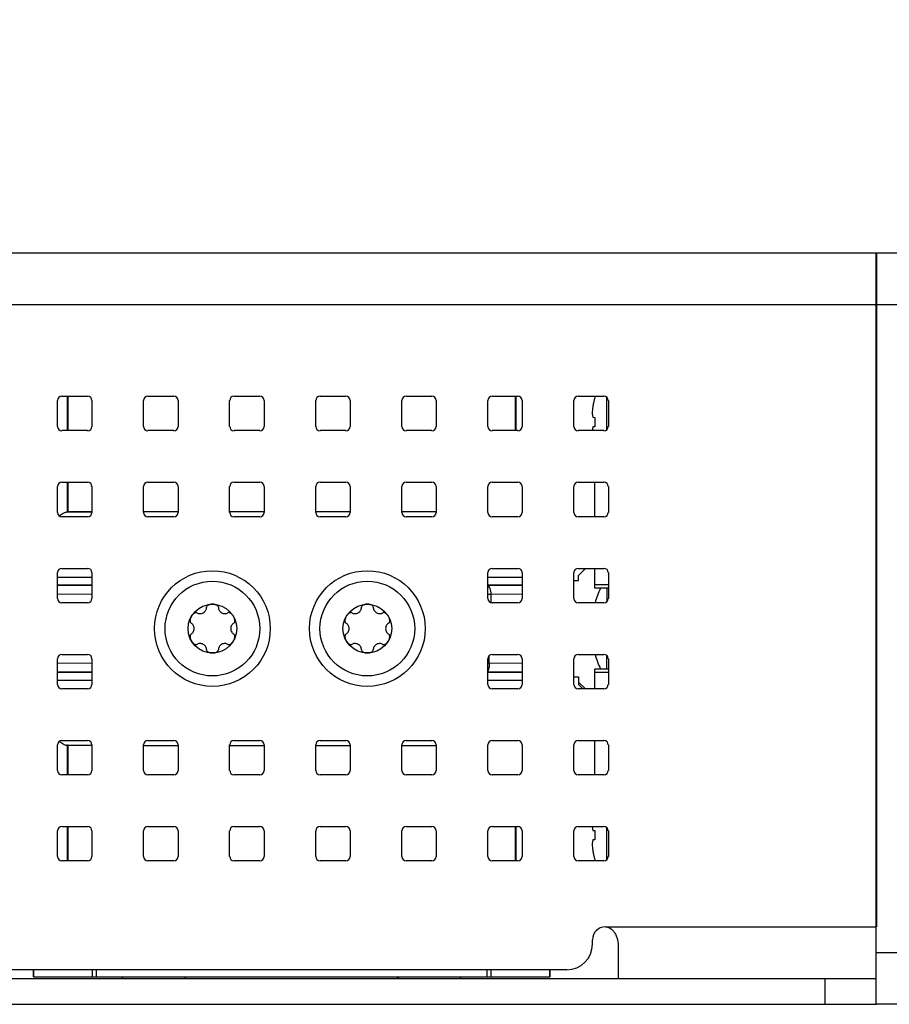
# Model space of a CAD drawing. Header units: inches. Extents: x 0 to 34, y 0 to 22.
# Tile 19 of 71: x 21.7 to 22.8, y 6.4 to 7.7. Entities that reach past the tile are written whole.
import ezdxf

# ---------------------------------------------------------------- set-up
doc = ezdxf.new("R2010")
doc.units = ezdxf.units.IN
doc.header["$LTSCALE"] = 1.87
doc.header["$MEASUREMENT"] = 0
doc.layers.get('0').update_dxf_attribs({"linetype": 'CONTINUOUS'})
for name, color, linetype in [('02___PRT_ALL_AXES', 7, 'CONTINUOUS'), ('COSMETIC', 7, 'CONTINUOUS'), ('DIMENSIONS', 7, 'CONTINUOUS')]:
    doc.layers.add(name, color=color, linetype=linetype)
doc.styles.get("Standard").update_dxf_attribs({"font": 'txt', "width": 0.8})
doc.dimstyles.new('DIMSTYLE_1', dxfattribs={"dimtxt": 0.125, "dimasz": 0.18, "dimexe": 0.125, "dimexo": 0.0625, "dimgap": 0.0625, "dimtad": 0, "dimtih": 1, "dimtoh": 1, "dimlfac": 1.714286, "dimzin": 0, "dimdsep": 46, "dimtxsty": 'STANDARD', "dimblk": '_FILLED', "dimblk1": '_FILLED', "dimblk2": '_FILLED', "dimcen": 0.09, "dimazin": 0, "dimtp": 0.01, "dimtm": 0.01, "dimtfac": 1, "dimtofl": 0, "dimtmove": 0, "dimatfit": 3, "dimldrblk": '_FILLED', "dimfxl": 1, "dimtolj": 1, "dimtzin": 0, "dimarcsym": 0})

# ---------------------------------------------------------------- blocks, each defined once
blk = doc.blocks.new('_FILLED')
at = {"color": 0, "linetype": 'BYBLOCK'}
blk.add_solid([(0, 0), (-1, 0.1736), (-1, -0.1736)], dxfattribs=at)
blk = doc.blocks.new('*D7')
at = {"layer": 'DIMENSIONS', "color": 2, "linetype": 'CONTINUOUS'}
for p, q in [((20.7525, 7.465), (20.7525, 8.2775)), ((24.4861, 7.4341), (24.4861, 8.2775)), ((20.7525, 8.1525), (21.6943, 8.1525)), ((24.4861, 8.1525), (23.5443, 8.1525))]:
    blk.add_line(p, q, dxfattribs=at)
at = {"layer": 'DIMENSIONS', "color": 2, "linetype": 'CONTINUOUS', "xscale": 0.18, "yscale": 0.18, "zscale": 0.18, "rotation": 180}
blk.add_blockref('_FILLED', (20.7525, 8.1525), dxfattribs=at)
at = {"layer": 'DIMENSIONS', "color": 2, "linetype": 'CONTINUOUS', "xscale": 0.18, "yscale": 0.18, "zscale": 0.18}
blk.add_blockref('_FILLED', (24.4861, 8.1525), dxfattribs=at)
at = {"layer": 'DIMENSIONS', "color": 2, "linetype": 'CONTINUOUS', "insert": (22.6193, 8.215), "char_height": 0.125, "width": 1.725, "attachment_point": 2, "line_spacing_factor": 0.9}
blk.add_mtext('3X 162.57{\\ftxt.shx;\\W1.000000;\\H0.125000; }[6.401]', dxfattribs=at)
blk = doc.blocks.new('*D8')
at = {"layer": 'DIMENSIONS', "color": 2, "linetype": 'CONTINUOUS'}
for p, q in [((20.7525, 7.465), (20.7525, 9.0275)), ((25.4048, 7.4317), (25.4048, 9.0275)), ((20.7525, 8.9025), (22.1536, 8.9025)), ((25.4048, 8.9025), (24.0036, 8.9025))]:
    blk.add_line(p, q, dxfattribs=at)
at = {"layer": 'DIMENSIONS', "color": 2, "linetype": 'CONTINUOUS', "xscale": 0.18, "yscale": 0.18, "zscale": 0.18, "rotation": 180}
blk.add_blockref('_FILLED', (20.7525, 8.9025), dxfattribs=at)
at = {"layer": 'DIMENSIONS', "color": 2, "linetype": 'CONTINUOUS', "xscale": 0.18, "yscale": 0.18, "zscale": 0.18}
blk.add_blockref('_FILLED', (25.4048, 8.9025), dxfattribs=at)
at = {"layer": 'DIMENSIONS', "color": 2, "linetype": 'CONTINUOUS', "insert": (23.0786, 8.965), "char_height": 0.125, "width": 1.725, "attachment_point": 2, "line_spacing_factor": 0.9}
blk.add_mtext('3X 202.57{\\ftxt.shx;\\W1.000000;\\H0.125000; }[7.975]', dxfattribs=at)

msp = doc.modelspace()

# ---------------------------------------------------------------- linework, layer by layer
at = {"color": 7, "linetype": 'CONTINUOUS'}
for p, q in [((20.7525, 7.4025), (22.8326, 7.4025)), ((22.7982, 7.4025), (22.7982, 6.5032)), ((20.7525, 7.3336), (22.8326, 7.3336)), ((21.7056, 7.171), (21.7056, 7.2055)), ((21.7113, 7.2112), (21.7457, 7.2112)), ((21.7188, 7.1653), (21.7188, 7.2112)), ((21.7193, 7.2112), (21.7193, 7.1653)), ((21.7515, 7.2055), (21.7515, 7.171)), ((21.8204, 7.171), (21.8204, 7.2055)), ((21.8261, 7.2112), (21.8606, 7.2112)), ((21.8663, 7.2055), (21.8663, 7.171)), ((21.9352, 7.171), (21.9352, 7.2055)), ((21.941, 7.2112), (21.9754, 7.2112)), ((21.9811, 7.2055), (21.9811, 7.171)), ((22.05, 7.171), (22.05, 7.2055)), ((22.0558, 7.2112), (22.0902, 7.2112)), ((22.096, 7.2055), (22.096, 7.171)), ((22.1649, 7.171), (22.1649, 7.2055)), ((22.1706, 7.2112), (22.2051, 7.2112)), ((22.2108, 7.2055), (22.2108, 7.171)), ((22.3164, 7.1653), (22.3164, 7.2112)), ((22.317, 7.2112), (22.317, 7.1653)), ((22.3945, 7.171), (22.3945, 7.2055)), ((22.4003, 7.2112), (22.4347, 7.2112)), ((22.4224, 7.21), (22.4226, 7.2099)), ((22.4384, 7.1666), (22.4384, 7.2099)), ((22.4405, 7.2055), (22.4405, 7.171)), ((22.419, 7.1879), (22.4196, 7.1831)), ((22.4196, 7.1831), (22.4226, 7.1828)), ((21.7457, 7.1653), (21.7113, 7.1653)), ((21.8606, 7.1653), (21.8261, 7.1653)), ((21.9754, 7.1653), (21.941, 7.1653)), ((22.0902, 7.1653), (22.0558, 7.1653)), ((22.2051, 7.1653), (22.1706, 7.1653)), ((22.4347, 7.1653), (22.4003, 7.1653)), ((22.4196, 7.1702), (22.419, 7.1654)), ((22.419, 7.1654), (22.419, 7.1653)), ((22.419, 7.1654), (22.419, 7.1653)), ((22.4226, 7.1705), (22.4196, 7.1702)), ((22.4226, 7.1705), (22.4226, 7.1709)), ((21.7113, 7.0964), (21.7457, 7.0964)), ((21.7188, 7.0568), (21.7188, 7.0964)), ((21.7193, 7.0964), (21.7193, 7.0573)), ((21.8261, 7.0964), (21.8606, 7.0964)), ((21.941, 7.0964), (21.9754, 7.0964)), ((22.0558, 7.0964), (22.0902, 7.0964)), ((22.1706, 7.0964), (22.2051, 7.0964)), ((22.2854, 7.0964), (22.3199, 7.0964)), ((22.4003, 7.0964), (22.4347, 7.0964)), ((22.4226, 7.0504), (22.4226, 7.0964)), ((21.7056, 7.0562), (21.7056, 7.0906)), ((21.7515, 7.0906), (21.7515, 7.0562)), ((21.8204, 7.0562), (21.8204, 7.0906)), ((21.8663, 7.0906), (21.8663, 7.0562)), ((21.9352, 7.0562), (21.9352, 7.0906)), ((21.9811, 7.0906), (21.9811, 7.0562)), ((22.05, 7.0562), (22.05, 7.0906)), ((22.096, 7.0906), (22.096, 7.0562)), ((22.1649, 7.0562), (22.1649, 7.0906)), ((22.2108, 7.0906), (22.2108, 7.0562)), ((22.2797, 7.0562), (22.2797, 7.0906)), ((22.3256, 7.0906), (22.3256, 7.0562)), ((22.3945, 7.0562), (22.3945, 7.0906)), ((22.4405, 7.0906), (22.4405, 7.0562)), ((21.7515, 7.0564), (21.7173, 7.0567)), ((21.7193, 7.0573), (21.7188, 7.0568)), ((21.8204, 7.0573), (21.8663, 7.0573)), ((21.9352, 7.0573), (21.9811, 7.0573)), ((22.05, 7.0573), (22.096, 7.0573)), ((22.1649, 7.0573), (22.2108, 7.0573)), ((21.7457, 7.0504), (21.7113, 7.0504)), ((21.8606, 7.0504), (21.8261, 7.0504)), ((21.9754, 7.0504), (21.941, 7.0504)), ((22.0902, 7.0504), (22.0558, 7.0504)), ((22.2051, 7.0504), (22.1706, 7.0504)), ((22.3199, 7.0504), (22.2854, 7.0504)), ((22.4347, 7.0504), (22.4003, 7.0504)), ((21.7113, 6.9815), (21.7457, 6.9815)), ((22.2854, 6.9815), (22.3199, 6.9815)), ((22.4003, 6.9815), (22.4347, 6.9815)), ((22.4007, 6.9722), (22.4101, 6.9815)), ((22.4226, 6.955), (22.4226, 6.9815)), ((21.7056, 6.9414), (21.7056, 6.9758)), ((21.7515, 6.9758), (21.7515, 6.9414)), ((22.2797, 6.9414), (22.2797, 6.9758)), ((22.3256, 6.9758), (22.3256, 6.9414)), ((22.3945, 6.9414), (22.3945, 6.9758)), ((22.3945, 6.9653), (22.4007, 6.9653)), ((22.4007, 6.9653), (22.4007, 6.9722)), ((22.4405, 6.9758), (22.4405, 6.9414)), ((21.7515, 6.9593), (21.7056, 6.9593)), ((21.7056, 6.9592), (21.7515, 6.9588)), ((22.3256, 6.9593), (22.2797, 6.9593)), ((22.2797, 6.9587), (22.3256, 6.9592)), ((22.4405, 6.9596), (22.4226, 6.9596)), ((22.4405, 6.955), (22.4226, 6.955)), ((22.4384, 6.955), (22.4384, 6.937)), ((21.7056, 6.9477), (21.7515, 6.9472)), ((22.2797, 6.9472), (22.2842, 6.9472)), ((22.2842, 6.9472), (22.3256, 6.9476)), ((22.2842, 6.9358), (22.2842, 6.9472)), ((21.7457, 6.9356), (21.7113, 6.9356)), ((22.3199, 6.9356), (22.2854, 6.9356)), ((22.4347, 6.9356), (22.4003, 6.9356)), ((22.4326, 6.9356), (22.4327, 6.9359)), ((22.4327, 6.9359), (22.4331, 6.9356)), ((21.7056, 6.8265), (21.7056, 6.861)), ((21.7113, 6.8667), (21.7457, 6.8667)), ((21.7515, 6.861), (21.7515, 6.8265)), ((22.2797, 6.8265), (22.2797, 6.861)), ((22.2816, 6.8551), (22.2816, 6.8652)), ((22.2854, 6.8667), (22.3199, 6.8667)), ((22.3256, 6.861), (22.3256, 6.8265)), ((22.3945, 6.8265), (22.3945, 6.861)), ((22.4003, 6.8667), (22.4347, 6.8667)), ((22.4384, 6.8472), (22.4384, 6.8654)), ((22.4405, 6.861), (22.4405, 6.8265)), ((21.7516, 6.8551), (21.7056, 6.8546)), ((22.2816, 6.8551), (22.2797, 6.8551)), ((22.3256, 6.8547), (22.2816, 6.8551)), ((22.4226, 6.8208), (22.4226, 6.8472)), ((22.4405, 6.8472), (22.4226, 6.8472)), ((21.7515, 6.8436), (21.7056, 6.8431)), ((21.7056, 6.843), (21.7515, 6.843)), ((22.3256, 6.8432), (22.2797, 6.8436)), ((22.2797, 6.843), (22.3256, 6.843)), ((22.3945, 6.8368), (22.4007, 6.8368)), ((22.4007, 6.8368), (22.4007, 6.8265)), ((22.4405, 6.8426), (22.4226, 6.8426)), ((21.7457, 6.8208), (21.7113, 6.8208)), ((22.3199, 6.8208), (22.2854, 6.8208)), ((22.4347, 6.8208), (22.4003, 6.8208)), ((22.4007, 6.8299), (22.4099, 6.8208)), ((22.4007, 6.8265), (22.4064, 6.8208)), ((21.7056, 6.7117), (21.7056, 6.7461)), ((21.7113, 6.7519), (21.7457, 6.7519)), ((21.7173, 6.7456), (21.7515, 6.746)), ((21.7188, 6.706), (21.7188, 6.7455)), ((21.7188, 6.7455), (21.7193, 6.745)), ((21.7193, 6.745), (21.7193, 6.706)), ((21.7515, 6.7461), (21.7515, 6.7117)), ((21.8204, 6.7117), (21.8204, 6.7461)), ((21.8204, 6.745), (21.8663, 6.745)), ((21.8261, 6.7519), (21.8606, 6.7519)), ((21.8663, 6.7461), (21.8663, 6.7117)), ((21.9352, 6.7117), (21.9352, 6.7461)), ((21.9352, 6.745), (21.9811, 6.745)), ((21.941, 6.7519), (21.9754, 6.7519)), ((21.9811, 6.7461), (21.9811, 6.7117)), ((22.05, 6.7117), (22.05, 6.7461)), ((22.05, 6.745), (22.096, 6.745)), ((22.0558, 6.7519), (22.0902, 6.7519)), ((22.096, 6.7461), (22.096, 6.7117)), ((22.1649, 6.7117), (22.1649, 6.7461)), ((22.1649, 6.745), (22.2108, 6.745)), ((22.1706, 6.7519), (22.2051, 6.7519)), ((22.2108, 6.7461), (22.2108, 6.7117)), ((22.2797, 6.7117), (22.2797, 6.7461)), ((22.2854, 6.7519), (22.3199, 6.7519)), ((22.3256, 6.7461), (22.3256, 6.7117)), ((22.3945, 6.7117), (22.3945, 6.7461)), ((22.4003, 6.7519), (22.4347, 6.7519)), ((22.4226, 6.706), (22.4226, 6.7519)), ((22.4405, 6.7461), (22.4405, 6.7117)), ((21.7457, 6.706), (21.7113, 6.706)), ((21.8606, 6.706), (21.8261, 6.706)), ((21.9754, 6.706), (21.941, 6.706)), ((22.0902, 6.706), (22.0558, 6.706)), ((22.2051, 6.706), (22.1706, 6.706)), ((22.3199, 6.706), (22.2854, 6.706)), ((22.4347, 6.706), (22.4003, 6.706)), ((21.7188, 6.5911), (21.7188, 6.6371)), ((21.7193, 6.6371), (21.7193, 6.5911)), ((21.8261, 6.6371), (21.8606, 6.6371)), ((21.941, 6.6371), (21.9754, 6.6371)), ((22.0558, 6.6371), (22.0902, 6.6371)), ((22.1706, 6.6371), (22.2051, 6.6371)), ((22.3164, 6.5911), (22.3164, 6.6371)), ((22.317, 6.6371), (22.317, 6.5911)), ((22.419, 6.6368), (22.4196, 6.6319)), ((22.4384, 6.5925), (22.4384, 6.6357)), ((21.8204, 6.5969), (21.8204, 6.6313)), ((21.8663, 6.6313), (21.8663, 6.5969)), ((21.9352, 6.5969), (21.9352, 6.6313)), ((21.9811, 6.6313), (21.9811, 6.5969)), ((22.05, 6.5969), (22.05, 6.6313)), ((22.096, 6.6313), (22.096, 6.5969)), ((22.1649, 6.5969), (22.1649, 6.6313)), ((22.2108, 6.6313), (22.2108, 6.5969)), ((22.4196, 6.6319), (22.4226, 6.6317)), ((22.4226, 6.6313), (22.4226, 6.6317)), ((22.4196, 6.6191), (22.419, 6.6142)), ((22.4226, 6.6193), (22.4196, 6.6191)), ((21.8606, 6.5911), (21.8261, 6.5911)), ((21.9754, 6.5911), (21.941, 6.5911)), ((22.0902, 6.5911), (22.0558, 6.5911)), ((22.2051, 6.5911), (22.1706, 6.5911)), ((22.4226, 6.5922), (22.4224, 6.5922)), ((22.4365, 6.5032), (22.7982, 6.5032)), ((22.4193, 6.4802), (22.4193, 6.4859)), ((22.4538, 6.4777), (22.4538, 6.4343)), ((22.8326, 6.4687), (22.7981, 6.4687)), ((22.3849, 6.4458), (21.2462, 6.4458)), ((21.6734, 6.4366), (21.6734, 6.4458)), ((21.6738, 6.4366), (21.6738, 6.4458)), ((21.7516, 6.4458), (21.7516, 6.4366)), ((21.7572, 6.4458), (21.7572, 6.4366)), ((22.2786, 6.4366), (22.2786, 6.4458)), ((22.2842, 6.4366), (22.2842, 6.4458)), ((22.3619, 6.4458), (22.3619, 6.4366)), ((22.3624, 6.4458), (22.3624, 6.4366)), ((20.8329, 6.4343), (22.7981, 6.4343)), ((21.6734, 6.4366), (22.3624, 6.4366)), ((21.7937, 6.4366), (21.7914, 6.4343)), ((21.8746, 6.4366), (21.8769, 6.4343)), ((22.1612, 6.4366), (22.1589, 6.4343)), ((22.242, 6.4366), (22.2443, 6.4343)), ((22.7294, 6.4343), (22.7294, 6.3998)), ((22.8326, 6.3998), (22.7982, 6.3998))]:
    msp.add_line(p, q, dxfattribs=at)
at = {"color": 3, "linetype": 'CONTINUOUS'}
for p, q in [((22.7981, 6.3998), (22.7981, 7.4025)), ((20.8329, 6.3998), (22.7982, 6.3998))]:
    msp.add_line(p, q, dxfattribs=at)
at = {"color": 7, "linetype": 'CONTINUOUS'}
for centre, radius in [((21.9122, 6.9012), 0.0772), ((22.1189, 6.9012), 0.0772), ((21.9122, 6.9012), 0.0632), ((22.1189, 6.9012), 0.0632), ((21.9122, 6.9012), 0.0325), ((22.1189, 6.9012), 0.0325)]:
    msp.add_circle(centre, radius, dxfattribs=at)
for centre, radius, start, end in [((21.7113, 7.2055), 0.00574, 90, 180), ((21.7457, 7.2055), 0.00574, 0, 90), ((21.8261, 7.2055), 0.00574, 90, 180), ((21.8606, 7.2055), 0.00574, 0, 90), ((21.941, 7.2055), 0.00574, 90, 180), ((21.9754, 7.2055), 0.00574, 0, 90), ((22.0558, 7.2055), 0.00574, 90, 180), ((22.0902, 7.2055), 0.00574, 0, 90), ((22.1706, 7.2055), 0.00574, 90, 180), ((22.2051, 7.2055), 0.00574, 0, 90), ((22.4003, 7.2055), 0.00574, 90, 180), ((22.5448, 7.1767), 0.1267, 168.9728, 169.6752), ((22.5448, 7.1767), 0.1267, 168.365, 168.9728), ((22.5448, 7.1767), 0.1267, 167.7126, 168.365), ((22.5448, 7.1767), 0.1266, 166.8989, 167.7126), ((22.5448, 7.1767), 0.1266, 164.7844, 166.8989), ((22.5443, 7.1767), 0.1263, 164.1264, 164.7059), ((22.4347, 7.2055), 0.00574, 0, 90), ((22.5133, 7.1844), 0.0944, 174.0486, 177.8445), ((22.513, 7.1844), 0.0941, 173.7034, 174.0464), ((22.513, 7.1844), 0.0941, 172.7974, 173.7034), ((22.5448, 7.1767), 0.1267, 170.1087, 171.1291), ((22.5448, 7.1767), 0.1267, 169.6752, 170.1087), ((22.5612, 7.1767), 0.1388, 177.4543, 182.5457), ((21.7113, 7.171), 0.00574, 180, 270), ((21.7457, 7.171), 0.00574, 270, 360), ((21.8261, 7.171), 0.00574, 180, 270), ((21.8606, 7.171), 0.00574, 270, 360), ((21.941, 7.171), 0.00574, 180, 270), ((21.9754, 7.171), 0.00574, 270, 360), ((22.0558, 7.171), 0.00574, 180, 270), ((22.0902, 7.171), 0.00574, 270, 360), ((22.1706, 7.171), 0.00574, 180, 270), ((22.2051, 7.171), 0.00574, 270, 360), ((22.4003, 7.171), 0.00574, 180, 270), ((22.4347, 7.171), 0.00574, 270, 360), ((21.7113, 7.0906), 0.00574, 90, 180), ((21.7457, 7.0906), 0.00574, 0, 90), ((21.8261, 7.0906), 0.00574, 90, 180), ((21.8606, 7.0906), 0.00574, 0, 90), ((21.941, 7.0906), 0.00574, 90, 180), ((21.9754, 7.0906), 0.00574, 0, 90), ((22.0558, 7.0906), 0.00574, 90, 180), ((22.0902, 7.0906), 0.00574, 0, 90), ((22.1706, 7.0906), 0.00574, 90, 180), ((22.2051, 7.0906), 0.00574, 0, 90), ((22.2854, 7.0906), 0.00574, 90, 180), ((22.3199, 7.0906), 0.00574, 0, 90), ((22.4003, 7.0906), 0.00574, 90, 180), ((22.4347, 7.0906), 0.00574, 0, 90), ((21.7113, 7.0562), 0.00574, 180, 270), ((21.7457, 7.0562), 0.00574, 270, 360), ((21.8261, 7.0562), 0.00574, 180, 270), ((21.8606, 7.0562), 0.00574, 270, 360), ((21.941, 7.0562), 0.00574, 180, 270), ((21.9754, 7.0562), 0.00574, 270, 360), ((22.0558, 7.0562), 0.00574, 180, 270), ((22.0902, 7.0562), 0.00574, 270, 360), ((22.1706, 7.0562), 0.00574, 180, 270), ((22.2051, 7.0562), 0.00574, 270, 360), ((22.2854, 7.0562), 0.00574, 180, 270), ((22.3199, 7.0562), 0.00574, 270, 360), ((22.4003, 7.0562), 0.00574, 180, 270), ((22.4347, 7.0562), 0.00574, 270, 360), ((21.7113, 6.9758), 0.00574, 90, 180), ((21.7457, 6.9758), 0.00574, 0, 90), ((22.2854, 6.9758), 0.00574, 90, 180), ((22.3199, 6.9758), 0.00574, 0, 90), ((22.4003, 6.9758), 0.00574, 90, 180), ((22.4347, 6.9758), 0.00574, 0, 90), ((22.5443, 6.9011), 0.1263, 154.7232, 164.1264), ((21.7113, 6.9414), 0.00574, 180, 270), ((21.7457, 6.9414), 0.00574, 270, 360), ((22.2854, 6.9414), 0.00574, 180, 270), ((22.3199, 6.9414), 0.00574, 270, 360), ((22.4003, 6.9414), 0.00574, 180, 270), ((22.4347, 6.9414), 0.00574, 270, 360), ((21.7113, 6.861), 0.00574, 90, 180), ((21.7457, 6.861), 0.00574, 0, 90), ((22.2854, 6.861), 0.00574, 90, 180), ((22.3199, 6.861), 0.00574, 0, 90), ((22.4003, 6.861), 0.00574, 90, 180), ((22.5443, 6.9011), 0.1263, 195.7865, 205.2768), ((22.4347, 6.861), 0.00574, 0, 90), ((21.7113, 6.8265), 0.00574, 180, 270), ((21.7457, 6.8265), 0.00574, 270, 360), ((22.2854, 6.8265), 0.00574, 180, 270), ((22.3199, 6.8265), 0.00574, 270, 360), ((22.4003, 6.8265), 0.00574, 180, 270), ((22.4347, 6.8265), 0.00574, 270, 360), ((21.7113, 6.7461), 0.00574, 90, 180), ((21.7457, 6.7461), 0.00574, 0, 90), ((21.8261, 6.7461), 0.00574, 90, 180), ((21.8606, 6.7461), 0.00574, 0, 90), ((21.941, 6.7461), 0.00574, 90, 180), ((21.9754, 6.7461), 0.00574, 0, 90), ((22.0558, 6.7461), 0.00574, 90, 180), ((22.0902, 6.7461), 0.00574, 0, 90), ((22.1706, 6.7461), 0.00574, 90, 180), ((22.2051, 6.7461), 0.00574, 0, 90), ((22.2854, 6.7461), 0.00574, 90, 180), ((22.3199, 6.7461), 0.00574, 0, 90), ((22.4003, 6.7461), 0.00574, 90, 180), ((22.4347, 6.7461), 0.00574, 0, 90), ((21.7113, 6.7117), 0.00574, 180, 270), ((21.7457, 6.7117), 0.00574, 270, 360), ((21.8261, 6.7117), 0.00574, 180, 270), ((21.8606, 6.7117), 0.00574, 270, 360), ((21.941, 6.7117), 0.00574, 180, 270), ((21.9754, 6.7117), 0.00574, 270, 360), ((22.0558, 6.7117), 0.00574, 180, 270), ((22.0902, 6.7117), 0.00574, 270, 360), ((22.1706, 6.7117), 0.00574, 180, 270), ((22.2051, 6.7117), 0.00574, 270, 360), ((22.2854, 6.7117), 0.00574, 180, 270), ((22.3199, 6.7117), 0.00574, 270, 360), ((22.4003, 6.7117), 0.00574, 180, 270), ((22.4347, 6.7117), 0.00574, 270, 360), ((21.8261, 6.6313), 0.00574, 90, 180), ((21.8606, 6.6313), 0.00574, 0, 90), ((21.941, 6.6313), 0.00574, 90, 180), ((21.9754, 6.6313), 0.00574, 0, 90), ((22.0558, 6.6313), 0.00574, 90, 180), ((22.0902, 6.6313), 0.00574, 0, 90), ((22.1706, 6.6313), 0.00574, 90, 180), ((22.2051, 6.6313), 0.00574, 0, 90), ((22.5135, 6.6332), 0.0946, 177.656, 177.8434), ((22.5612, 6.6255), 0.1388, 177.4543, 182.5457), ((22.5133, 6.6178), 0.0944, 182.1555, 185.9514), ((21.8261, 6.5969), 0.00574, 180, 270), ((21.8606, 6.5969), 0.00574, 270, 360), ((21.941, 6.5969), 0.00574, 180, 270), ((21.9754, 6.5969), 0.00574, 270, 360), ((22.0558, 6.5969), 0.00574, 180, 270), ((22.0902, 6.5969), 0.00574, 270, 360), ((22.1706, 6.5969), 0.00574, 180, 270), ((22.2051, 6.5969), 0.00574, 270, 360), ((22.513, 6.6177), 0.0941, 185.9536, 186.2966), ((22.513, 6.6177), 0.0941, 186.2966, 187.2026), ((22.5448, 6.6255), 0.1267, 188.8709, 189.8913), ((22.5448, 6.6255), 0.1267, 189.8913, 190.3248), ((22.5448, 6.6255), 0.1267, 190.3248, 191.0272), ((22.5448, 6.6255), 0.1267, 191.0272, 191.635), ((22.5448, 6.6255), 0.1267, 191.635, 192.2874), ((22.5448, 6.6255), 0.1266, 192.2874, 193.1011), ((22.5448, 6.6255), 0.1266, 193.1011, 195.2156), ((22.5443, 6.6255), 0.1263, 195.2941, 195.7865), ((22.4365, 6.4859), 0.0172, 90, 180), ((22.3849, 6.4802), 0.0344, 270, 360)]:
    msp.add_arc(centre, radius, start, end, dxfattribs=at)
for centre, start_param, end_param in [((21.7073, 7.0568), -0.521222, -0.017453), ((21.7073, 6.7455), 0.017453, 0.521222)]:
    msp.add_ellipse(centre, major_axis=(0.0115, 0), ratio=0.017455, start_param=start_param, end_param=end_param, dxfattribs=at)
for points, knots in [([(21.708, 7.0515), (21.7096, 7.0528), (21.712, 7.0546), (21.7151, 7.0562), (21.7166, 7.0567), (21.7173, 7.0567)], [0, 0, 0, 0, 0.571398, 0.81623, 1, 1, 1, 1]), ([(22.2842, 6.9472), (22.2842, 6.9497), (22.2836, 6.9532), (22.2817, 6.9569), (22.2804, 6.9581), (22.2797, 6.9585)], [0, 0, 0, 0, 0.583931, 0.818217, 1, 1, 1, 1]), ([(21.9122, 6.9337), (21.9116, 6.9337), (21.9103, 6.9336), (21.9085, 6.9332), (21.907, 6.9327), (21.9055, 6.9318), (21.9045, 6.9307), (21.9044, 6.9299), (21.9044, 6.9296)], [0, 0, 0, 0, 0.125, 0.25, 0.375, 0.5, 0.75, 1, 1, 1, 1]), ([(21.9201, 6.9296), (21.9201, 6.9299), (21.9199, 6.9307), (21.919, 6.9318), (21.9175, 6.9327), (21.916, 6.9332), (21.9142, 6.9336), (21.9129, 6.9337), (21.9122, 6.9337)], [0, 0, 0, 0, 0.25, 0.5, 0.625, 0.75, 0.875, 1, 1, 1, 1]), ([(22.1189, 6.9337), (22.1183, 6.9337), (22.117, 6.9336), (22.1152, 6.9332), (22.1137, 6.9327), (22.1122, 6.9318), (22.1112, 6.9307), (22.1111, 6.9299), (22.1111, 6.9296)], [0, 0, 0, 0, 0.125, 0.25, 0.375, 0.5, 0.75, 1, 1, 1, 1]), ([(22.1268, 6.9296), (22.1268, 6.9299), (22.1266, 6.9307), (22.1257, 6.9318), (22.1242, 6.9327), (22.1227, 6.9332), (22.1209, 6.9336), (22.1196, 6.9337), (22.1189, 6.9337)], [0, 0, 0, 0, 0.25, 0.5, 0.625, 0.75, 0.875, 1, 1, 1, 1]), ([(21.8841, 6.9174), (21.8838, 6.9168), (21.8832, 6.9157), (21.8826, 6.9139), (21.8823, 6.9124), (21.8823, 6.9107), (21.8828, 6.9093), (21.8834, 6.9087), (21.8837, 6.9086)], [0, 0, 0, 0, 0.125, 0.25, 0.375, 0.5, 0.75, 1, 1, 1, 1]), ([(21.8915, 6.9222), (21.8913, 6.9224), (21.8905, 6.9226), (21.889, 6.9223), (21.8876, 6.9215), (21.8864, 6.9204), (21.8852, 6.9191), (21.8844, 6.918), (21.8841, 6.9174)], [0, 0, 0, 0, 0.25, 0.5, 0.625, 0.75, 0.875, 1, 1, 1, 1]), ([(21.9404, 6.9174), (21.9401, 6.918), (21.9393, 6.9191), (21.9381, 6.9204), (21.9369, 6.9215), (21.9354, 6.9223), (21.934, 6.9226), (21.9332, 6.9224), (21.9329, 6.9222)], [0, 0, 0, 0, 0.125, 0.25, 0.375, 0.5, 0.75, 1, 1, 1, 1]), ([(21.9408, 6.9086), (21.9411, 6.9087), (21.9417, 6.9093), (21.9422, 6.9107), (21.9421, 6.9124), (21.9419, 6.9139), (21.9413, 6.9157), (21.9407, 6.9168), (21.9404, 6.9174)], [0, 0, 0, 0, 0.25, 0.5, 0.625, 0.75, 0.875, 1, 1, 1, 1]), ([(22.0908, 6.9174), (22.0905, 6.9168), (22.0899, 6.9157), (22.0893, 6.9139), (22.089, 6.9124), (22.089, 6.9107), (22.0895, 6.9093), (22.0901, 6.9087), (22.0904, 6.9086)], [0, 0, 0, 0, 0.125, 0.25, 0.375, 0.5, 0.75, 1, 1, 1, 1]), ([(22.0982, 6.9222), (22.0979, 6.9224), (22.0972, 6.9226), (22.0957, 6.9223), (22.0943, 6.9215), (22.0931, 6.9204), (22.0918, 6.9191), (22.0911, 6.918), (22.0908, 6.9174)], [0, 0, 0, 0, 0.25, 0.5, 0.625, 0.75, 0.875, 1, 1, 1, 1]), ([(22.1471, 6.9174), (22.1467, 6.918), (22.146, 6.9191), (22.1448, 6.9204), (22.1436, 6.9215), (22.1421, 6.9223), (22.1407, 6.9226), (22.1399, 6.9224), (22.1396, 6.9222)], [0, 0, 0, 0, 0.125, 0.25, 0.375, 0.5, 0.75, 1, 1, 1, 1]), ([(22.1475, 6.9086), (22.1478, 6.9087), (22.1484, 6.9093), (22.1489, 6.9107), (22.1488, 6.9124), (22.1486, 6.9139), (22.148, 6.9157), (22.1474, 6.9168), (22.1471, 6.9174)], [0, 0, 0, 0, 0.25, 0.5, 0.625, 0.75, 0.875, 1, 1, 1, 1]), ([(21.8837, 6.8938), (21.8834, 6.8936), (21.8828, 6.8931), (21.8823, 6.8917), (21.8823, 6.8899), (21.8826, 6.8884), (21.8832, 6.8867), (21.8838, 6.8855), (21.8841, 6.8849)], [0, 0, 0, 0, 0.25, 0.5, 0.625, 0.75, 0.875, 1, 1, 1, 1]), ([(21.8841, 6.8849), (21.8844, 6.8844), (21.8852, 6.8833), (21.8864, 6.8819), (21.8876, 6.8809), (21.889, 6.88), (21.8905, 6.8797), (21.8913, 6.88), (21.8915, 6.8801)], [0, 0, 0, 0, 0.125, 0.25, 0.375, 0.5, 0.75, 1, 1, 1, 1]), ([(21.9329, 6.8801), (21.9332, 6.88), (21.934, 6.8797), (21.9354, 6.88), (21.9369, 6.8809), (21.9381, 6.8819), (21.9393, 6.8833), (21.9401, 6.8844), (21.9404, 6.8849)], [0, 0, 0, 0, 0.25, 0.5, 0.625, 0.75, 0.875, 1, 1, 1, 1]), ([(21.9404, 6.8849), (21.9407, 6.8855), (21.9413, 6.8867), (21.9419, 6.8884), (21.9421, 6.8899), (21.9422, 6.8917), (21.9417, 6.8931), (21.9411, 6.8936), (21.9408, 6.8938)], [0, 0, 0, 0, 0.125, 0.25, 0.375, 0.5, 0.75, 1, 1, 1, 1]), ([(22.0904, 6.8938), (22.0901, 6.8936), (22.0895, 6.8931), (22.089, 6.8917), (22.089, 6.8899), (22.0893, 6.8884), (22.0899, 6.8867), (22.0905, 6.8855), (22.0908, 6.8849)], [0, 0, 0, 0, 0.25, 0.5, 0.625, 0.75, 0.875, 1, 1, 1, 1]), ([(22.0908, 6.8849), (22.0911, 6.8844), (22.0918, 6.8833), (22.0931, 6.8819), (22.0943, 6.8809), (22.0957, 6.88), (22.0972, 6.8797), (22.0979, 6.88), (22.0982, 6.8801)], [0, 0, 0, 0, 0.125, 0.25, 0.375, 0.5, 0.75, 1, 1, 1, 1]), ([(22.1396, 6.8801), (22.1399, 6.88), (22.1407, 6.8797), (22.1421, 6.88), (22.1436, 6.8809), (22.1448, 6.8819), (22.146, 6.8833), (22.1467, 6.8844), (22.1471, 6.8849)], [0, 0, 0, 0, 0.25, 0.5, 0.625, 0.75, 0.875, 1, 1, 1, 1]), ([(22.1471, 6.8849), (22.1474, 6.8855), (22.148, 6.8867), (22.1486, 6.8884), (22.1488, 6.8899), (22.1489, 6.8917), (22.1484, 6.8931), (22.1478, 6.8936), (22.1475, 6.8938)], [0, 0, 0, 0, 0.125, 0.25, 0.375, 0.5, 0.75, 1, 1, 1, 1]), ([(21.9044, 6.8727), (21.9044, 6.8724), (21.9045, 6.8716), (21.9055, 6.8705), (21.907, 6.8697), (21.9085, 6.8691), (21.9103, 6.8688), (21.9116, 6.8687), (21.9122, 6.8687)], [0, 0, 0, 0, 0.25, 0.5, 0.625, 0.75, 0.875, 1, 1, 1, 1]), ([(21.9122, 6.8687), (21.9129, 6.8687), (21.9142, 6.8688), (21.916, 6.8691), (21.9175, 6.8697), (21.919, 6.8705), (21.9199, 6.8716), (21.9201, 6.8724), (21.9201, 6.8727)], [0, 0, 0, 0, 0.125, 0.25, 0.375, 0.5, 0.75, 1, 1, 1, 1]), ([(22.1111, 6.8727), (22.1111, 6.8724), (22.1112, 6.8716), (22.1122, 6.8705), (22.1137, 6.8697), (22.1152, 6.8691), (22.117, 6.8688), (22.1183, 6.8687), (22.1189, 6.8687)], [0, 0, 0, 0, 0.25, 0.5, 0.625, 0.75, 0.875, 1, 1, 1, 1]), ([(22.1189, 6.8687), (22.1196, 6.8687), (22.1209, 6.8688), (22.1227, 6.8691), (22.1242, 6.8697), (22.1257, 6.8705), (22.1266, 6.8716), (22.1268, 6.8724), (22.1268, 6.8727)], [0, 0, 0, 0, 0.125, 0.25, 0.375, 0.5, 0.75, 1, 1, 1, 1]), ([(22.2816, 6.8551), (22.2816, 6.853), (22.2814, 6.85), (22.2806, 6.8464), (22.28, 6.845), (22.2797, 6.8445)], [0, 0, 0, 0, 0.593268, 0.828134, 1, 1, 1, 1]), ([(21.708, 6.7509), (21.7096, 6.7496), (21.712, 6.7478), (21.7151, 6.7461), (21.7166, 6.7456), (21.7173, 6.7456)], [0, 0, 0, 0, 0.571398, 0.81623, 1, 1, 1, 1]), ([(22.4365, 6.5032), (22.4374, 6.5032), (22.4393, 6.5029), (22.4433, 6.5015), (22.447, 6.4982), (22.4501, 6.4935), (22.4529, 6.487), (22.4538, 6.4814), (22.4538, 6.4777)], [0, 0, 0, 0, 0.07992, 0.165441, 0.375312, 0.510082, 0.664289, 1, 1, 1, 1])]:
    msp.add_open_spline(points, degree=3, knots=knots, dxfattribs=at)
for points in [[(21.8915, 6.9222), (21.8921, 6.9219), (21.8932, 6.9214), (21.8954, 6.921), (21.8978, 6.9212), (21.9001, 6.9222), (21.9021, 6.9237), (21.9035, 6.9257), (21.9042, 6.9277), (21.9044, 6.929), (21.9044, 6.9296)], [(21.9201, 6.9296), (21.9201, 6.929), (21.9202, 6.9277), (21.921, 6.9257), (21.9224, 6.9237), (21.9244, 6.9222), (21.9267, 6.9212), (21.9291, 6.921), (21.9312, 6.9214), (21.9324, 6.9219), (21.9329, 6.9222)], [(22.0982, 6.9222), (22.0988, 6.9219), (22.0999, 6.9214), (22.1021, 6.921), (22.1045, 6.9212), (22.1068, 6.9222), (22.1088, 6.9237), (22.1102, 6.9257), (22.1109, 6.9277), (22.1111, 6.929), (22.1111, 6.9296)], [(22.1268, 6.9296), (22.1268, 6.929), (22.1269, 6.9277), (22.1277, 6.9257), (22.1291, 6.9237), (22.1311, 6.9222), (22.1334, 6.9212), (22.1358, 6.921), (22.1379, 6.9214), (22.1391, 6.9219), (22.1396, 6.9222)], [(21.8879, 6.9012), (21.8879, 6.902), (21.8876, 6.9037), (21.8866, 6.9058), (21.8852, 6.9075), (21.8842, 6.9083), (21.8837, 6.9086)], [(21.8837, 6.8938), (21.8842, 6.8941), (21.8852, 6.8948), (21.8866, 6.8965), (21.8876, 6.8987), (21.8879, 6.9003), (21.8879, 6.9012)], [(21.9408, 6.9086), (21.9403, 6.9083), (21.9392, 6.9075), (21.9378, 6.9058), (21.9369, 6.9037), (21.9366, 6.902), (21.9366, 6.9012)], [(21.9366, 6.9012), (21.9366, 6.9003), (21.9369, 6.8987), (21.9378, 6.8965), (21.9392, 6.8948), (21.9403, 6.8941), (21.9408, 6.8938)], [(22.0946, 6.9012), (22.0946, 6.902), (22.0943, 6.9037), (22.0933, 6.9058), (22.0919, 6.9075), (22.0909, 6.9083), (22.0904, 6.9086)], [(22.0904, 6.8938), (22.0909, 6.8941), (22.0919, 6.8948), (22.0933, 6.8965), (22.0943, 6.8987), (22.0946, 6.9003), (22.0946, 6.9012)], [(22.1475, 6.9086), (22.147, 6.9083), (22.1459, 6.9075), (22.1445, 6.9058), (22.1435, 6.9037), (22.1433, 6.902), (22.1433, 6.9012)], [(22.1433, 6.9012), (22.1433, 6.9003), (22.1435, 6.8987), (22.1445, 6.8965), (22.1459, 6.8948), (22.147, 6.8941), (22.1475, 6.8938)], [(21.9044, 6.8727), (21.9044, 6.8733), (21.9042, 6.8746), (21.9035, 6.8767), (21.9021, 6.8786), (21.9001, 6.8802), (21.8978, 6.8811), (21.8954, 6.8813), (21.8932, 6.881), (21.8921, 6.8804), (21.8915, 6.8801)], [(21.9329, 6.8801), (21.9324, 6.8804), (21.9312, 6.881), (21.9291, 6.8813), (21.9267, 6.8811), (21.9244, 6.8802), (21.9224, 6.8786), (21.921, 6.8767), (21.9202, 6.8746), (21.9201, 6.8733), (21.9201, 6.8727)], [(22.1111, 6.8727), (22.1111, 6.8733), (22.1109, 6.8746), (22.1102, 6.8767), (22.1088, 6.8786), (22.1068, 6.8802), (22.1045, 6.8811), (22.1021, 6.8813), (22.0999, 6.881), (22.0988, 6.8804), (22.0982, 6.8801)], [(22.1396, 6.8801), (22.1391, 6.8804), (22.1379, 6.881), (22.1358, 6.8813), (22.1334, 6.8811), (22.1311, 6.8802), (22.1291, 6.8786), (22.1277, 6.8767), (22.1269, 6.8746), (22.1268, 6.8733), (22.1268, 6.8727)]]:
    msp.add_open_spline(points, degree=3, dxfattribs=at)
at = {"layer": '02___PRT_ALL_AXES', "color": 7, "linetype": 'CONTINUOUS'}
for p, q in [((22.2797, 7.171), (22.2797, 7.2055)), ((22.2854, 7.2112), (22.3199, 7.2112)), ((22.3256, 7.2055), (22.3256, 7.171)), ((22.3199, 7.1653), (22.2854, 7.1653)), ((21.7193, 7.0573), (21.7515, 7.0573)), ((21.7056, 6.97), (21.7515, 6.97)), ((22.2797, 6.97), (22.3256, 6.97)), ((21.7515, 6.8321), (21.7056, 6.8321)), ((22.3256, 6.8321), (22.2797, 6.8321)), ((21.7515, 6.745), (21.7193, 6.745)), ((21.7113, 6.6371), (21.7457, 6.6371)), ((22.2854, 6.6371), (22.3199, 6.6371)), ((22.4003, 6.6371), (22.4347, 6.6371)), ((21.7056, 6.5969), (21.7056, 6.6313)), ((21.7515, 6.6313), (21.7515, 6.5969)), ((22.2797, 6.5969), (22.2797, 6.6313)), ((22.3256, 6.6313), (22.3256, 6.5969)), ((22.3945, 6.5969), (22.3945, 6.6313)), ((22.4405, 6.6313), (22.4405, 6.5969)), ((21.7457, 6.5911), (21.7113, 6.5911)), ((22.3199, 6.5911), (22.2854, 6.5911)), ((22.4347, 6.5911), (22.4003, 6.5911))]:
    msp.add_line(p, q, dxfattribs=at)
for centre, start, end in [((22.2854, 7.2055), 90, 180), ((22.3199, 7.2055), 0, 90), ((22.2854, 7.171), 180, 270), ((22.3199, 7.171), 270, 360), ((21.7113, 6.6313), 90, 180), ((21.7457, 6.6313), 0, 90), ((22.2854, 6.6313), 90, 180), ((22.3199, 6.6313), 0, 90), ((22.4003, 6.6313), 90, 180), ((22.4347, 6.6313), 0, 90), ((21.7113, 6.5969), 180, 270), ((21.7457, 6.5969), 270, 360), ((22.2854, 6.5969), 180, 270), ((22.3199, 6.5969), 270, 360), ((22.4003, 6.5969), 180, 270), ((22.4347, 6.5969), 270, 360)]:
    msp.add_arc(centre, 0.00574, start, end, dxfattribs=at)
at = {"layer": 'COSMETIC', "color": 7, "linetype": 'CONTINUOUS', "true_color": 0x0099cc}
for p, q in [((21.7056, 6.97), (21.7515, 6.97)), ((22.2797, 6.97), (22.3256, 6.97)), ((21.7515, 6.8321), (21.7056, 6.8321)), ((22.3256, 6.8321), (22.2797, 6.8321))]:
    msp.add_line(p, q, dxfattribs=at)

# ---------------------------------------------------------------- dimensions: what is measured, and where the dimension line sits
at = {"layer": 'DIMENSIONS', "color": 2, "linetype": 'CONTINUOUS'}
for base, p1, picture, middle in [((20.7525, 8.9025), (25.4048, 7.3692), '*D8', (23.0786, 8.9025)), ((20.7525, 8.1525), (24.4861, 7.3716), '*D7', (22.6193, 8.1525))]:
    dim = msp.add_linear_dim(base=base, p1=p1, p2=(20.7525, 7.4025), angle=180, text='3X <>', dimstyle='DIMSTYLE_1', dxfattribs=at)
    dim.commit()
    dim.dimension.update_dxf_attribs({"geometry": picture, "text_midpoint": middle, "dimtype": 160})

doc.saveas('drawing.dxf')
